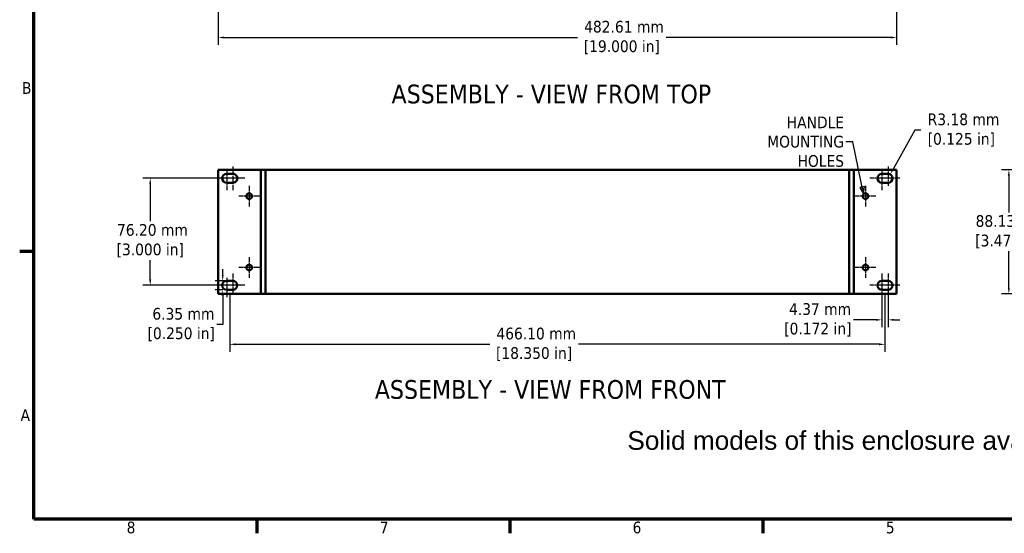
# Model space of a CAD drawing. Header units: millimetres. Extents: x 4 to 1435, y 25 to 906.
# Tile 1 of 17: x 11 to 712, y 32 to 398. Entities that reach past the tile are written whole.
import ezdxf

# ---------------------------------------------------------------- set-up
doc = ezdxf.new("R2010")
doc.units = ezdxf.units.MM
doc.header["$LTSCALE"] = 1.666667
doc.linetypes.add('CHAIN', pattern=[0.7087, 0.4724, -0.0591, 0.1181, -0.0591])
for name, color, linetype, lineweight in [('Border (ANSI)', 7, 'Continuous', 70), ('Center Mark (ANSI)', 7, 'Continuous', 25), ('Dimension (ANSI)', 7, 'Continuous', 25), ('Symbol (ANSI)', 7, 'Continuous', 25), ('Visible (ANSI)', 7, 'Continuous', 50)]:
    doc.layers.add(name, color=color, linetype=linetype, lineweight=lineweight)
doc.styles.add('Label Text (ANSI)', font='tahoma.ttf')
doc.styles.add('Note Text (ANSI)', font='tahoma.ttf')
doc.dimstyles.new('Default - mm (ANSI)', dxfattribs={"dimscale": 1.666667, "dimtxt": 5, "dimasz": 2.5, "dimexe": 3.175, "dimexo": 1.6002, "dimgap": 0.8, "dimtad": 0, "dimtih": 1, "dimtoh": 1, "dimrnd": 1e-08, "dimzin": 0, "dimdsep": 46, "dimtxsty": 'Note Text (ANSI)', "dimcen": 0.09, "dimdle": 10, "dimclrd": 256, "dimclre": 256, "dimclrt": 256, "dimadec": 1, "dimazin": 0, "dimtfac": 0.6096, "dimtofl": 0, "dimtmove": 0, "dimatfit": 3, "dimldrblk": 'Filled-1', "dimfxl": 1, "dimtolj": 1, "dimtzin": 0, "dimlwd": -1, "dimlwe": -1, "dimarcsym": 0})
doc.dimstyles.new('Default - mm (ANSI)$7', dxfattribs={"dimscale": 1.666667, "dimtxt": 5, "dimasz": 3, "dimexe": 3.175, "dimexo": 1.6002, "dimgap": 0.8, "dimtad": 0, "dimtih": 1, "dimtoh": 1, "dimrnd": 1e-08, "dimzin": 0, "dimdsep": 46, "dimtxsty": 'Note Text (ANSI)', "dimcen": 0.09, "dimdle": 10, "dimclrd": 256, "dimclre": 256, "dimclrt": 256, "dimadec": 1, "dimazin": 0, "dimtfac": 0.6096, "dimtofl": 0, "dimtmove": 0, "dimatfit": 3, "dimldrblk": 'Filled-1', "dimfxl": 1, "dimtolj": 1, "dimtzin": 0, "dimlwd": -1, "dimlwe": -1, "dimarcsym": 0})

# ---------------------------------------------------------------- blocks, each defined once
blk = doc.blocks.new('Borders Default Border')
at = {"layer": 'Border (ANSI)'}
for p, q in [((12.7, 139.7), (6.68, 139.7)), ((107.95, 25.4), (107.95, 19.38)), ((215.9, 25.4), (215.9, 19.38)), ((323.85, 25.4), (323.85, 19.38))]:
    blk.add_line(p, q, dxfattribs=at)
at = {"layer": 'Border (ANSI)', "flags": 128}
blk.add_lwpolyline([(12.7, 25.4), (12.7, 533.4), (850.9, 533.4), (850.9, 25.4), (12.7, 25.4)], dxfattribs=at)
at = {"layer": 'Border (ANSI)', "char_height": 5, "attachment_point": 7, "style": 'Note Text (ANSI)'}
for s, insert in [('B', (7.66, 207.05)), ('A', (7.06, 67.35)), ('8', (52.34, 19.27)), ('7', (160.38, 19.38)), ('6', (268.28, 19.28)), ('5', (376.36, 19.28))]:
    blk.add_mtext(s, dxfattribs=dict(at, insert=insert))
blk = doc.blocks.new('*D8')
at = {"layer": 'Defpoints', "color": 0, "transparency": 16777216}
for p in [(624.48, 205.62), (628.85, 205.62), (628.85, 184.22)]:
    blk.add_point(p, dxfattribs=at)
at = {"layer": 'Dimension (ANSI)', "transparency": 16777216}
for p, q in [((624.48, 202.96), (624.48, 178.93)), ((628.85, 202.96), (628.85, 178.93)), ((620.32, 184.22), (604.26, 184.22)), ((633.02, 184.22), (637.19, 184.22))]:
    blk.add_line(p, q, dxfattribs=at)
for points in [[(620.32, 184.92), (620.32, 183.53), (624.48, 184.22)], [(633.02, 184.92), (633.02, 183.53), (628.85, 184.22)]]:
    blk.add_solid(points, dxfattribs=at)
at = {"layer": 'Dimension (ANSI)', "transparency": 16777216, "insert": (578.93, 184.22), "char_height": 8.3333, "attachment_point": 5, "style": 'Note Text (ANSI)'}
blk.add_mtext('\\A1; 4.37 mm\\P[0.172 in]', dxfattribs=at)
blk = doc.blocks.new('Filled-1')
at = {"color": 0}
for p, q in [((0, 0), (-1, 0.33)), ((-1, 0.33), (-1, -0.33)), ((-1, 0), (0, 0)), ((-1, -0.33), (0, 0))]:
    blk.add_line(p, q, dxfattribs=at)
at = {"color": 0, "flags": 128}
blk.add_lwpolyline([(-1, -0.33), (0, 0), (-1, 0.33), (-1, -0.33)], dxfattribs=at)
at = {"color": 0}
blk.add_solid([(-1, -0.33), (0, 0), (-1, 0.33), (-1, -0.33)], dxfattribs=at)
blk = doc.blocks.new('*D9')
at = {"layer": 'Defpoints', "color": 0, "transparency": 16777216}
for p in [(160.57, 205.62), (626.67, 205.62), (160.57, 166.81)]:
    blk.add_point(p, dxfattribs=at)
at = {"layer": 'Dimension (ANSI)', "transparency": 16777216}
for p, q in [((160.57, 202.96), (160.57, 161.52)), ((626.67, 202.96), (626.67, 161.52)), ((164.73, 166.81), (345.49, 166.81)), ((622.5, 166.81), (408.61, 166.81))]:
    blk.add_line(p, q, dxfattribs=at)
for points in [[(164.73, 167.51), (164.73, 166.12), (160.57, 166.81)], [(622.5, 167.51), (622.5, 166.12), (626.67, 166.81)]]:
    blk.add_solid(points, dxfattribs=at)
at = {"layer": 'Dimension (ANSI)', "transparency": 16777216, "insert": (377.05, 166.81), "char_height": 8.3333, "attachment_point": 5, "style": 'Note Text (ANSI)'}
blk.add_mtext('\\A1; 466.10 mm\\P[18.350 in]', dxfattribs=at)
blk = doc.blocks.new('*D10')
at = {"layer": 'Defpoints', "color": 0, "transparency": 16777216}
for p in [(155.55, 211.97), (160.57, 211.97), (158.38, 205.62)]:
    blk.add_point(p, dxfattribs=at)
at = {"layer": 'Dimension (ANSI)', "transparency": 16777216}
for p, q in [((155.55, 216.14), (155.55, 220.31)), ((157.9, 211.97), (150.25, 211.97)), ((155.72, 205.62), (150.25, 205.62)), ((155.55, 201.46), (155.55, 180.86)), ((155.55, 180.86), (151.38, 180.86))]:
    blk.add_line(p, q, dxfattribs=at)
for points in [[(154.85, 216.14), (156.24, 216.14), (155.55, 211.97)], [(154.85, 201.46), (156.24, 201.46), (155.55, 205.62)]]:
    blk.add_solid(points, dxfattribs=at)
at = {"layer": 'Dimension (ANSI)', "transparency": 16777216, "insert": (126.04, 180.86), "char_height": 8.3333, "attachment_point": 5, "style": 'Note Text (ANSI)'}
blk.add_mtext('\\A1; 6.35 mm\\P[0.250 in]', dxfattribs=at)
blk = doc.blocks.new('*D11')
at = {"layer": 'Defpoints', "color": 0, "transparency": 16777216}
for p in [(104.01, 285), (155.21, 285), (155.21, 208.8)]:
    blk.add_point(p, dxfattribs=at)
at = {"layer": 'Dimension (ANSI)', "transparency": 16777216}
for p, q in [((152.54, 285), (98.72, 285)), ((104.01, 280.83), (104.01, 254.36)), ((104.01, 212.97), (104.01, 226.73)), ((152.54, 208.8), (98.72, 208.8))]:
    blk.add_line(p, q, dxfattribs=at)
for points in [[(103.31, 280.83), (104.7, 280.83), (104.01, 285)], [(103.31, 212.97), (104.7, 212.97), (104.01, 208.8)]]:
    blk.add_solid(points, dxfattribs=at)
at = {"layer": 'Dimension (ANSI)', "transparency": 16777216, "insert": (104.01, 240.55), "char_height": 8.3333, "attachment_point": 5, "style": 'Note Text (ANSI)'}
blk.add_mtext('\\A1; 76.20 mm\\P[3.000 in]', dxfattribs=at)
blk = doc.blocks.new('*D21')
at = {"layer": 'Defpoints', "color": 0, "transparency": 16777216}
for p in [(152.31, 421.86), (634.92, 421.86), (634.92, 385.17)]:
    blk.add_point(p, dxfattribs=at)
at = {"layer": 'Dimension (ANSI)', "transparency": 16777216}
for p, q in [((152.31, 419.19), (152.31, 379.88)), ((634.92, 419.19), (634.92, 379.88)), ((156.48, 385.17), (407.9, 385.17)), ((630.76, 385.17), (471.03, 385.17))]:
    blk.add_line(p, q, dxfattribs=at)
for points in [[(156.48, 385.87), (156.48, 384.48), (152.31, 385.17)], [(630.76, 385.87), (630.76, 384.48), (634.92, 385.17)]]:
    blk.add_solid(points, dxfattribs=at)
at = {"layer": 'Dimension (ANSI)', "transparency": 16777216, "insert": (439.47, 385.17), "char_height": 8.3333, "attachment_point": 5, "style": 'Note Text (ANSI)'}
blk.add_mtext('\\A1; 482.61 mm\\P[19.000 in]', dxfattribs=at)
blk = doc.blocks.new('*D22')
at = {"layer": 'Defpoints', "color": 0, "transparency": 16777216}
for p in [(630.4, 287.77), (628.85, 285)]:
    blk.add_point(p, dxfattribs=at)
at = {"layer": 'Dimension (ANSI)', "transparency": 16777216}
for p, q in [((647.97, 319.25), (632.43, 291.41)), ((652.13, 319.25), (647.97, 319.25))]:
    blk.add_line(p, q, dxfattribs=at)
blk.add_solid([(631.82, 291.75), (633.04, 291.07), (630.4, 287.77)], dxfattribs=at)
at = {"layer": 'Dimension (ANSI)', "transparency": 16777216, "insert": (680.99, 319.25), "char_height": 8.3333, "attachment_point": 5, "style": 'Note Text (ANSI)'}
blk.add_mtext('\\A1; R3.18 mm\\P[0.125 in]', dxfattribs=at)
blk = doc.blocks.new('*D26')
at = {"layer": 'Defpoints', "color": 0, "transparency": 16777216}
for p in [(763.36, 290.96), (714.82, 202.83), (763.36, 202.83)]:
    blk.add_point(p, dxfattribs=at)
at = {"layer": 'Dimension (ANSI)', "transparency": 16777216}
for p, q in [((760.69, 290.96), (709.52, 290.96)), ((714.82, 286.8), (714.82, 260.72)), ((714.82, 207), (714.82, 233.08)), ((760.69, 202.83), (709.52, 202.83))]:
    blk.add_line(p, q, dxfattribs=at)
for points in [[(714.12, 286.8), (715.51, 286.8), (714.82, 290.96)], [(714.12, 207), (715.51, 207), (714.82, 202.83)]]:
    blk.add_solid(points, dxfattribs=at)
at = {"layer": 'Dimension (ANSI)', "transparency": 16777216, "insert": (714.82, 246.9), "char_height": 8.3333, "attachment_point": 5, "style": 'Note Text (ANSI)'}
blk.add_mtext('\\A1; 88.13 mm\\P[3.470 in]', dxfattribs=at)

msp = doc.modelspace()

# ---------------------------------------------------------------- linework, layer by layer
at = {"layer": 'Center Mark (ANSI)', "linetype": 'CHAIN', "ltscale": 4.585762}
for p, q in [((158.383, 290.2909), (158.383, 276.5326)), ((624.483, 290.2909), (624.483, 276.5326)), ((628.853, 293.4659), (628.853, 279.7076)), ((163.6747, 284.9992), (149.9164, 284.9992)), ((171.2197, 284.9992), (157.4614, 284.9992)), ((629.7747, 284.9992), (616.0164, 284.9992)), ((637.3197, 284.9992), (623.5614, 284.9992)), ((162.753, 217.2659), (162.753, 203.5076)), ((628.853, 217.2659), (628.853, 203.5076)), ((158.383, 214.0909), (158.383, 200.3326)), ((163.6747, 208.7992), (149.9164, 208.7992)), ((171.2197, 208.7992), (157.4614, 208.7992)), ((629.7747, 208.7992), (616.0164, 208.7992)), ((637.3197, 208.7992), (623.5614, 208.7992))]:
    msp.add_line(p, q, dxfattribs=at)
at = {"layer": 'Center Mark (ANSI)', "linetype": 'CHAIN', "ltscale": 5.644037}
for p, q in [((162.753, 293.4659), (162.753, 276.5326)), ((624.483, 217.2659), (624.483, 200.3326))]:
    msp.add_line(p, q, dxfattribs=at)
at = {"layer": 'Center Mark (ANSI)', "linetype": 'CHAIN', "ltscale": 4.85668}
for p, q in [((174.411, 279.5848), (174.411, 265.0137)), ((612.825, 279.5848), (612.825, 265.0137)), ((181.6966, 272.2992), (167.1255, 272.2992)), ((620.1106, 272.2992), (605.5395, 272.2992)), ((174.411, 228.7848), (174.411, 214.2137)), ((612.825, 228.7848), (612.825, 214.2137)), ((181.6966, 221.4992), (167.1255, 221.4992)), ((620.1106, 221.4992), (605.5395, 221.4992))]:
    msp.add_line(p, q, dxfattribs=at)
at = {"layer": 'Visible (ANSI)'}
for p, q in [((152.313, 290.9642), (152.313, 202.8342)), ((152.313, 290.9642), (181.793, 290.9642)), ((158.383, 288.1742), (162.753, 288.1742)), ((182.793, 290.9642), (181.793, 290.9642)), ((182.793, 290.9642), (185.968, 290.9642)), ((182.793, 202.8342), (182.793, 290.9642)), ((185.968, 202.8342), (185.968, 290.9642)), ((185.968, 290.9642), (185.968, 202.8342)), ((185.968, 290.9642), (601.268, 290.9642)), ((601.268, 290.9642), (601.268, 202.8342)), ((601.268, 290.9642), (604.443, 290.9642)), ((601.268, 202.8342), (601.268, 290.9642)), ((604.443, 290.9642), (604.443, 202.8342)), ((604.443, 290.9642), (605.443, 290.9642)), ((634.923, 290.9642), (605.443, 290.9642)), ((624.483, 288.1742), (628.853, 288.1742)), ((634.923, 202.8342), (634.923, 290.9642)), ((162.753, 281.8242), (158.383, 281.8242)), ((628.853, 281.8242), (624.483, 281.8242)), ((158.383, 211.9742), (162.753, 211.9742)), ((624.483, 211.9742), (628.853, 211.9742)), ((162.753, 205.6242), (158.383, 205.6242)), ((628.853, 205.6242), (624.483, 205.6242)), ((152.313, 202.8342), (181.793, 202.8342)), ((182.793, 202.8342), (181.793, 202.8342)), ((185.968, 202.8342), (182.793, 202.8342)), ((185.968, 202.8342), (601.268, 202.8342)), ((604.443, 202.8342), (601.268, 202.8342)), ((604.443, 202.8342), (605.443, 202.8342)), ((634.923, 202.8342), (605.443, 202.8342))]:
    msp.add_line(p, q, dxfattribs=at)
for centre in [(174.411, 272.2992), (612.825, 272.2992), (174.411, 221.4992), (612.825, 221.4992)]:
    msp.add_circle(centre, 1.9939, dxfattribs=at)
for centre, start, end in [((158.383, 284.9992), 90.0000021, 270.0000021), ((162.753, 284.9992), 269.9999937, 90.0000021), ((624.483, 284.9992), 90.0000021, 270.0000021), ((628.853, 284.9992), 270.0000021, 90.0000021), ((158.383, 208.7992), 90.0000021, 270.0000021), ((162.753, 208.7992), 270.0000021, 90.0000021), ((624.483, 208.7992), 89.9999937, 270.0000021), ((628.853, 208.7992), 270.0000021, 90.0000021)]:
    msp.add_arc(centre, 3.175, start, end, dxfattribs=at)

# ---------------------------------------------------------------- block references
at = {"xscale": 1.666666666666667, "yscale": 1.666666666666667, "zscale": 1.666666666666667}
msp.add_blockref('Borders Default Border', (0, 0), dxfattribs=at)

# ---------------------------------------------------------------- texts
at = {"layer": 'Symbol (ANSI)', "char_height": 13.333334, "attachment_point": 7, "style": 'Label Text (ANSI)'}
for s, insert in [('ASSEMBLY - VIEW FROM TOP', (275.6735, 338.0493)), ('ASSEMBLY - VIEW FROM FRONT', (263.7766, 127.7788))]:
    msp.add_mtext(s, dxfattribs=dict(at, insert=insert))
at = {"layer": 'Symbol (ANSI)', "insert": (597.5377, 310.9818), "char_height": 8.33333, "width": 61.959751, "attachment_point": 6, "line_spacing_factor": 0.987884, "style": 'Note Text (ANSI)'}
msp.add_mtext('{HANDLE\\P MOUNTING\\P HOLES}', dxfattribs=at)
at = {"layer": 'Symbol (ANSI)', "color": 5, "true_color": 0x0000ff, "insert": (443.421, 119.0659), "char_height": 13.333334, "width": 595.531967, "attachment_point": 1, "line_spacing_factor": 0.629481, "style": 'Note Text (ANSI)'}
msp.add_mtext('{\\fArial|b0|i0|c0|p34;\\H1x;\\PSolid models of this enclosure available in STEP or IGES.}', dxfattribs=at)

# ---------------------------------------------------------------- dimensions: what is measured, and where the dimension line sits
at = {"layer": 'Dimension (ANSI)'}
for base, p1, p2, angle, text, override, picture, middle in [((634.923, 385.1744), (152.313, 421.8553), (634.923, 421.8553), 180, ' <> mm\\X[19.000 in]', {"dimtih": 0, "dimtoh": 0, "dimdec": 2, "dimpost": '', "dimtp": 0, "dimtm": 0, "dimtdec": 2, "dimatfit": 1}, '*D21', (439.4653, 385.1744)), ((714.8154, 202.8342), (763.3552, 290.9642), (763.3552, 202.8342), 90, ' <> mm\\X[3.470 in]', {"dimdec": 2, "dimpost": '', "dimtp": 0, "dimtm": 0, "dimtdec": 2, "dimatfit": 1}, '*D26', (714.8154, 246.8992)), ((104.0082, 284.9992), (155.208, 208.7992), (155.208, 284.9992), 90, ' <> mm\\X[3.000 in]', {"dimdec": 2, "dimpost": '', "dimtp": 0, "dimtm": 0, "dimtdec": 2, "dimatfit": 1}, '*D11', (104.0082, 240.5492)), ((155.5455, 211.9742), (158.383, 205.6242), (160.568, 211.9742), 90, ' <> mm\\X[0.250 in]', {"dimdec": 2, "dimpost": '', "dimtp": 0, "dimtm": 0, "dimtdec": 2, "dimatfit": 1}, '*D10', (126.0417, 180.8646)), ((628.853, 184.223), (624.483, 205.6242), (628.853, 205.6242), 180, ' <> mm\\X[0.172 in]', {"dimtih": 0, "dimtoh": 0, "dimdec": 2, "dimpost": '', "dimtp": 0, "dimtm": 0, "dimtdec": 2, "dimatfit": 1}, '*D8', (578.9278, 184.223)), ((160.568, 166.8148), (626.668, 205.6242), (160.568, 205.6242), 180, ' <> mm\\X[18.350 in]', {"dimtih": 0, "dimtoh": 0, "dimdec": 2, "dimpost": '', "dimtp": 0, "dimtm": 0, "dimtdec": 2, "dimatfit": 1}, '*D9', (377.0492, 166.8148))]:
    dim = msp.add_linear_dim(base=base, p1=p1, p2=p2, angle=angle, text=text, dimstyle='Default - mm (ANSI)', override=override, dxfattribs=at)
    dim.commit()
    dim.dimension.update_dxf_attribs({"geometry": picture, "text_midpoint": middle, "dimtype": 160})
dim = msp.add_radius_dim(center=(628.8530364, 284.9992427), mpoint=(630.4002615, 287.771736), text=' <> mm\\X[0.125 in]', dimstyle='Default - mm (ANSI)', override={"dimdec": 2, "dimpost": '', "dimcen": 0, "dimtp": 0, "dimtm": 0, "dimtdec": 2}, dxfattribs=at)
dim.commit()
dim.dimension.update_dxf_attribs({"geometry": '*D22', "text_midpoint": (680.9949925, 319.2518326), "dimtype": 164})

# ---------------------------------------------------------------- leaders
at = {"layer": 'Symbol (ANSI)', "annotation_type": 0, "has_hookline": 1, "hookline_direction": 1, "text_width": 61.4115}
msp.add_leader([(611.5129, 273.8005), (603.8711, 310.9818), (598.8711, 310.9818)], dimstyle='Default - mm (ANSI)$7', override={"dimtad": 0}, dxfattribs=at)

doc.saveas('drawing.dxf')
